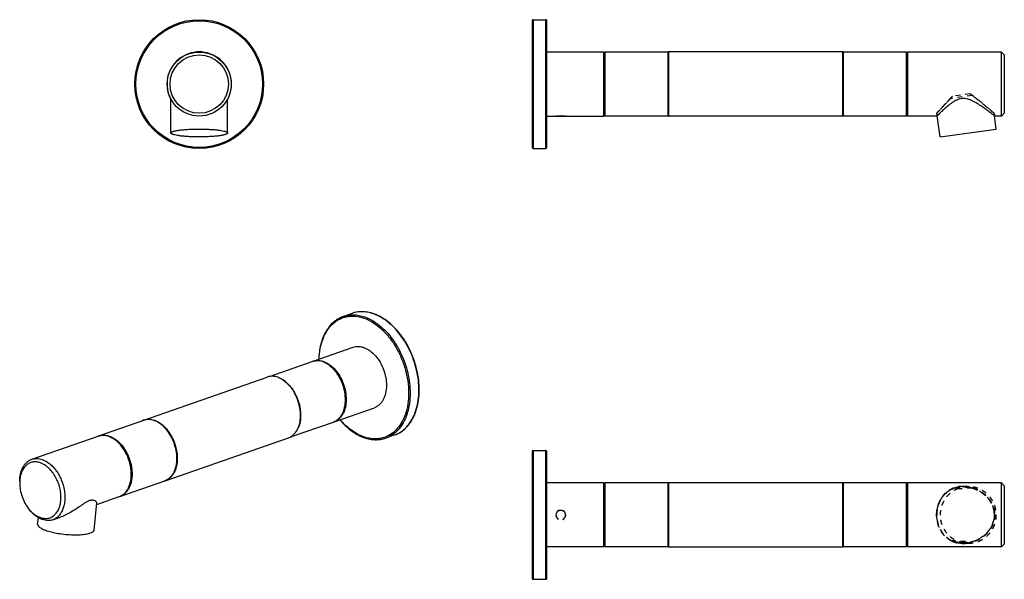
# Model space of a CAD drawing. Header units: millimetres. Extents: x -18 to 441, y -92 to 169.
import ezdxf

# ---------------------------------------------------------------- set-up
doc = ezdxf.new("R2010")
doc.units = ezdxf.units.MM
doc.header["$LTSCALE"] = 23.1
doc.linetypes.add('HIDDEN', pattern=[0.2, 0.1, -0.1])
doc.layers.get('0').update_dxf_attribs({"linetype": 'CONTINUOUS'})
doc.layers.add('DEFAULT_2', color=8, linetype='HIDDEN')

msp = doc.modelspace()

# ---------------------------------------------------------------- linework, layer by layer
at = {"color": 7, "linetype": 'CONTINUOUS'}
for p, q in [((220.87, 168.38), (220.87, 109.38)), ((221.37, 168.88), (221.37, 108.88)), ((221.37, 168.88), (227.17, 168.88)), ((227.17, 108.88), (227.17, 168.88)), ((227.67, 109.38), (227.67, 168.38)), ((254.17, 153.78), (227.67, 153.78)), ((254.17, 123.98), (254.17, 153.78)), ((254.67, 153.38), (254.17, 153.38)), ((254.67, 153.78), (254.67, 123.98)), ((284.17, 153.78), (254.67, 153.78)), ((284.17, 153.78), (284.35, 153.88)), ((284.17, 123.98), (284.17, 153.78)), ((284.35, 153.88), (284.35, 123.88)), ((365.5, 153.88), (284.35, 153.88)), ((365.67, 153.78), (365.5, 153.88)), ((365.5, 123.88), (365.5, 153.88)), ((395.17, 153.78), (365.67, 153.78)), ((365.67, 153.78), (365.67, 123.98)), ((395.17, 123.98), (395.17, 153.78)), ((395.67, 153.38), (395.17, 153.38)), ((439.37, 153.78), (395.67, 153.78)), ((395.67, 153.78), (395.67, 123.98)), ((440.67, 152.48), (439.37, 153.78)), ((439.37, 123.98), (439.37, 153.78)), ((440.67, 152.48), (440.67, 125.28)), ((52.6, 116.1), (52.6, 131.97)), ((79, 116.1), (79, 131.97)), ((227.67, 123.98), (254.17, 123.98)), ((254.67, 124.38), (254.17, 124.38)), ((284.17, 123.98), (254.67, 123.98)), ((284.17, 123.98), (284.35, 123.88)), ((365.5, 123.88), (284.35, 123.88)), ((365.67, 123.98), (365.5, 123.88)), ((395.17, 123.98), (365.67, 123.98)), ((395.67, 124.38), (395.17, 124.38)), ((409.34, 123.98), (395.67, 123.98)), ((410.8, 114.27), (409.43, 124.07)), ((436.95, 117.94), (436.08, 124.07)), ((439.37, 123.98), (436.2, 123.98)), ((440.67, 125.28), (439.37, 123.98)), ((410.8, 114.27), (436.95, 117.94)), ((221.37, 108.88), (227.17, 108.88)), ((137.02, 32.09), (132.92, 30.66)), ((118.79, 9.75), (137.53, 16.28)), ((98.52, 2.68), (118.44, 9.62)), ((40.04, -17.6), (97.43, 2.4)), ((102.92, 2.09), (102.36, 2.3)), ((128.6, -18.39), (147.34, -11.86)), ((19.09, -25.01), (39.95, -17.74)), ((108.33, -25.46), (128.25, -18.52)), ((-12.16, -35.9), (18.74, -25.13)), ((49.92, -45.93), (107.3, -25.92)), ((156.77, -24.57), (152.66, -26)), ((221.37, -31.8), (221.37, -91.8)), ((221.37, -31.8), (227.17, -31.8)), ((227.17, -91.8), (227.17, -31.8)), ((220.87, -32.3), (220.87, -91.3)), ((227.67, -91.3), (227.67, -32.3)), ((28.9, -53.15), (49.76, -45.88)), ((254.17, -46.9), (227.67, -46.9)), ((254.17, -76.7), (254.17, -46.9)), ((254.67, -47.3), (254.17, -47.3)), ((254.67, -46.9), (254.67, -76.7)), ((284.17, -46.9), (254.67, -46.9)), ((284.17, -46.9), (284.35, -46.8)), ((284.17, -76.7), (284.17, -46.9)), ((284.35, -46.8), (284.35, -76.8)), ((365.5, -46.8), (284.35, -46.8)), ((365.67, -46.9), (365.5, -46.8)), ((365.5, -76.8), (365.5, -46.8)), ((395.17, -46.9), (365.67, -46.9)), ((365.67, -46.9), (365.67, -76.7)), ((395.17, -76.7), (395.17, -46.9)), ((395.67, -47.3), (395.17, -47.3)), ((439.37, -46.9), (395.67, -46.9)), ((395.67, -46.9), (395.67, -76.7)), ((440.67, -48.2), (439.37, -46.9)), ((439.37, -76.7), (439.37, -46.9)), ((440.67, -48.2), (440.67, -75.4)), ((18.05, -56.93), (28.55, -53.27)), ((-13.24, -59.36), (-13.22, -59.39)), ((16.83, -68.84), (18.13, -56.11)), ((-9.43, -66.16), (-9.11, -63.07)), ((-2.35, -64.04), (1.46, -62.71)), ((254.17, -76.7), (227.67, -76.7)), ((254.67, -76.3), (254.17, -76.3)), ((284.17, -76.7), (254.67, -76.7)), ((284.17, -76.7), (284.35, -76.8)), ((365.5, -76.8), (284.35, -76.8)), ((365.67, -76.7), (365.5, -76.8)), ((395.17, -76.7), (365.67, -76.7)), ((395.67, -76.3), (395.17, -76.3)), ((439.37, -76.7), (395.67, -76.7)), ((440.67, -75.4), (439.37, -76.7)), ((221.37, -91.8), (227.17, -91.8))]:
    msp.add_line(p, q, dxfattribs=at)
for radius in [30, 29.5, 14.9, 13.6]:
    msp.add_circle((65.8, 138.88), radius, dxfattribs=at)
for centre, radius, start, end in [((221.37, 168.38), 0.5, 90, 180), ((227.17, 168.38), 0.5, 0, 90), ((65.8, 138.88), 15, 331.6706, 208.3294), ((221.37, 109.38), 0.5, 180, 270), ((227.17, 109.38), 0.5, 270, 360), ((140.61, 13.86), 19.08, 70.3264, 70.7825), ((140.78, 13.87), 19.07, 70.7826, 71.2671), ((120.6, 3.44), 6.55, 107.0541, 109.2166), ((120.6, 3.43), 6.56, 105.9485, 107.054), ((120.95, 3.57), 6.54, 109.217, 110.2463), ((120.11, 0.26), 9.81, 68.2796, 69.1604), ((99.59, -3.82), 6.59, 108.0484, 109.2174), ((116.23, -7.9), 17.72, 358.9488, 359.2881), ((42.24, -23.9), 6.67, 112.6359, 118.9498), ((42.21, -23.83), 6.6, 110.3703, 112.6226), ((42.21, -23.82), 6.59, 109.2175, 110.3698), ((42.11, -23.92), 6.55, 107.0542, 109.2166), ((126.09, -12.33), 6.55, 289.2171, 291.2291), ((126.09, -12.32), 6.56, 291.2293, 292.4855), ((126.45, -12.21), 6.54, 288.1882, 289.2169), ((20.89, -31.31), 6.55, 106.7207, 109.2165), ((21.25, -31.19), 6.55, 109.217, 111.0321), ((20.9, -31.32), 6.56, 105.9486, 106.7207), ((20.46, -34.36), 9.66, 68.2879, 70.773), ((20.98, -33.74), 9.14, 72.4366, 72.6778), ((20.36, -34.62), 9.94, 67.7575, 68.297), ((105.13, -19.7), 6.6, 289.2186, 292.6227), ((148.98, -7.56), 19.3, 249.8745, 250.7815), ((148.54, -7.94), 18.54, 250.7817, 251.6739), ((221.37, -32.3), 0.5, 90, 180), ((227.17, -32.3), 0.5, 0, 90), ((47.6, -39.69), 6.55, 289.2171, 291.2292), ((-1.26, -46.94), 16.53, 177.9811, 180.0095), ((-1.56, -46.93), 16.23, 177.7823, 177.9779), ((47.73, -39.64), 6.66, 279.4171, 288.0249), ((47.75, -39.71), 6.59, 288.0484, 289.2174), ((26.39, -47.07), 6.56, 289.2218, 294.5864), ((26.75, -46.96), 6.55, 287.5905, 289.2168), ((-0.6, -48.56), 16.63, 218.4309, 220.527), ((221.37, -91.3), 0.5, 180, 270), ((227.17, -91.3), 0.5, 270, 360)]:
    msp.add_arc(centre, radius, start, end, dxfattribs=at)
for points, knots in [([(436.2, 123.98), (435.77, 124.32), (434.87, 125.02), (433.38, 126.15), (431.67, 127.43), (429.69, 128.81), (427.89, 129.96), (426.32, 130.83), (425.07, 131.41), (423.75, 131.89), (422.35, 132.17), (420.92, 132.18), (419.53, 131.88), (418.23, 131.35), (417.04, 130.68), (415.95, 129.93), (414.62, 128.92), (413.16, 127.67), (411.66, 126.27), (410.51, 125.15), (409.77, 124.41), (409.43, 124.07), (409.34, 123.98)], [0, 0, 0, 0, 0.051257, 0.106963, 0.174921, 0.251057, 0.332714, 0.375063, 0.418208, 0.462011, 0.506297, 0.550769, 0.595003, 0.638582, 0.681207, 0.722652, 0.762683, 0.837376, 0.902496, 0.954256, 0.988129, 1, 1, 1, 1]), ([(231.97, 123.98), (232.18, 124.01), (232.91, 124.12), (234.17, 124.21), (235.44, 124.12), (236.17, 124.01), (236.37, 123.98)], [0, 0, 0, 0, 0.140417, 0.499993, 0.859583, 1, 1, 1, 1]), ([(52.6, 116.1), (52.6, 116.14), (52.62, 116.21), (52.68, 116.31), (52.78, 116.41), (52.99, 116.55), (53.34, 116.72), (53.88, 116.9), (54.55, 117.07), (55.36, 117.23), (56.29, 117.38), (57.33, 117.52), (58.48, 117.63), (60.16, 117.77), (63.36, 117.94), (66.15, 117.96), (68.05, 117.91)], [0, 0, 0, 0, 0.006441, 0.013753, 0.022542, 0.033153, 0.06044, 0.096202, 0.140377, 0.192631, 0.252457, 0.319221, 0.392185, 0.470527, 0.6397, 1, 1, 1, 1]), ([(63.56, 114.29), (62.81, 114.31), (61.37, 114.36), (59.3, 114.49), (57.42, 114.67), (55.8, 114.89), (54.64, 115.11), (53.87, 115.31), (53.43, 115.46), (53.08, 115.61), (52.85, 115.74), (52.72, 115.86), (52.64, 115.96), (52.6, 116.05), (52.6, 116.1)], [0, 0, 0, 0, 0.197188, 0.382548, 0.55058, 0.696375, 0.81582, 0.864682, 0.905951, 0.939549, 0.965664, 0.976142, 0.985131, 1, 1, 1, 1]), ([(79, 116.1), (79, 116.07), (78.99, 116), (78.93, 115.89), (78.82, 115.79), (78.62, 115.65), (78.27, 115.49), (77.73, 115.31), (77.06, 115.14), (76.25, 114.97), (75.32, 114.82), (74.28, 114.69), (73.13, 114.57), (71.45, 114.43), (68.25, 114.26), (65.46, 114.25), (63.56, 114.29)], [0, 0, 0, 0, 0.006441, 0.013753, 0.022542, 0.033153, 0.06044, 0.096202, 0.140377, 0.192631, 0.252457, 0.319221, 0.392185, 0.470527, 0.6397, 1, 1, 1, 1]), ([(68.05, 117.91), (68.79, 117.89), (70.24, 117.84), (72.31, 117.71), (74.18, 117.53), (75.8, 117.31), (76.97, 117.09), (77.74, 116.89), (78.18, 116.75), (78.53, 116.6), (78.76, 116.46), (78.89, 116.35), (78.97, 116.25), (79, 116.16), (79, 116.1)], [0, 0, 0, 0, 0.197188, 0.382548, 0.55058, 0.696375, 0.81582, 0.864682, 0.905951, 0.939549, 0.965664, 0.976142, 0.985131, 1, 1, 1, 1]), ([(146.9, 31.94), (146.07, 32.22), (144.39, 32.66), (141.85, 32.92), (139.37, 32.75), (137.78, 32.36), (137.02, 32.09)], [0, 0, 0, 0, 0.262354, 0.51445, 0.759163, 1, 1, 1, 1]), ([(146.89, 31.88), (146.06, 32.17), (144.38, 32.63), (141.84, 32.9), (139.36, 32.75), (137.78, 32.35), (137.02, 32.09)], [0, 0, 0, 0, 0.263738, 0.516127, 0.760249, 1, 1, 1, 1]), ([(132.92, 30.66), (132.08, 30.37), (130.45, 29.61), (128.23, 28), (126.29, 25.95), (124.63, 23.5), (123.3, 20.69), (121.95, 16.45), (121.52, 13.03), (121.45, 10.71)], [0, 0, 0, 0, 0.108749, 0.21959, 0.334379, 0.454564, 0.581082, 0.714351, 1, 1, 1, 1]), ([(121.6, 10.73), (121.66, 12.41), (122, 15.66), (123.27, 20.21), (125.23, 24.14), (127.45, 26.81), (129.49, 28.45), (131.12, 29.43), (132.85, 30.16), (134.67, 30.62), (136.56, 30.83), (139.19, 30.76), (141.16, 30.3), (142.44, 29.86)], [0, 0, 0, 0, 0.150501, 0.290847, 0.420506, 0.540542, 0.597911, 0.654098, 0.709698, 0.765349, 0.821683, 0.879288, 1, 1, 1, 1]), ([(132.92, 30.66), (133.67, 30.92), (135.26, 31.32), (137.73, 31.47), (140.28, 31.2), (141.96, 30.74), (142.79, 30.45)], [0, 0, 0, 0, 0.239751, 0.483873, 0.736262, 1, 1, 1, 1]), ([(142.44, 29.86), (143.85, 29.37), (146.68, 27.98), (150.57, 25.02), (154.15, 21.22), (157.28, 16.71), (159.86, 11.66), (161.78, 6.26), (162.99, 0.71), (163.43, -4.79), (163.08, -10.03), (161.96, -14.83), (160.09, -19.01), (157.91, -21.89), (155.87, -23.68), (154.24, -24.76), (152.49, -25.57), (150.64, -26.12), (148.72, -26.39), (146.03, -26.39), (144.02, -25.97), (142.71, -25.53)], [0, 0, 0, 0, 0.058002, 0.120875, 0.188296, 0.259375, 0.332838, 0.407181, 0.480823, 0.552245, 0.620138, 0.683561, 0.742115, 0.79613, 0.821832, 0.846916, 0.871652, 0.896333, 0.921258, 0.946707, 1, 1, 1, 1]), ([(142.79, 30.45), (145.3, 29.58), (148.92, 27.4), (153.05, 23.51), (155.98, 19.92), (158.55, 15.85), (160.69, 11.42), (162.34, 6.74), (163.47, 1.95), (164.03, -2.84), (164.02, -7.49), (163.43, -11.88), (162.28, -15.89), (160.59, -19.41), (158.39, -22.35), (155.74, -24.62), (153.71, -25.63), (152.66, -26)], [0, 0, 0, 0, 0.11544, 0.179267, 0.246492, 0.316348, 0.387877, 0.460007, 0.531629, 0.601666, 0.669147, 0.733286, 0.793563, 0.849822, 0.902359, 0.951985, 1, 1, 1, 1]), ([(156.77, -24.57), (157.81, -24.2), (159.84, -23.19), (162.48, -20.94), (164.67, -18.01), (166.36, -14.5), (167.52, -10.5), (168.12, -6.13), (168.14, -1.5), (167.59, 3.28), (166.48, 8.06), (164.84, 12.73), (162.72, 17.16), (160.17, 21.23), (157.25, 24.83), (153.14, 28.74), (149.53, 30.94), (147.03, 31.83)], [0, 0, 0, 0, 0.047997, 0.097597, 0.150094, 0.206298, 0.266509, 0.330574, 0.397982, 0.467954, 0.539528, 0.611634, 0.683168, 0.753062, 0.820361, 0.884292, 1, 1, 1, 1]), ([(156.77, -24.57), (157.83, -24.2), (159.89, -23.17), (162.58, -20.88), (164.8, -17.92), (166.51, -14.38), (167.67, -10.36), (168.27, -5.98), (168.28, -1.34), (167.73, 3.43), (166.61, 8.21), (164.96, 12.88), (162.83, 17.29), (160.27, 21.35), (157.35, 24.93), (154.14, 27.95), (150.72, 30.32), (148.28, 31.46), (147.06, 31.88)], [0, 0, 0, 0, 0.048743, 0.098966, 0.151897, 0.20833, 0.268592, 0.332565, 0.399777, 0.469476, 0.540725, 0.612475, 0.683643, 0.753185, 0.820174, 0.883879, 0.943847, 1, 1, 1, 1]), ([(137.53, 16.28), (137.93, 16.42), (138.77, 16.62), (140.08, 16.68), (141.43, 16.5), (142.78, 16.08), (144.13, 15.44), (145.94, 14.26), (148.03, 12.27), (150.12, 9.31), (151.71, 5.91), (152.73, 2.27), (152.97, -0.24), (152.97, -1.46)], [0, 0, 0, 0, 0.047623, 0.096221, 0.146649, 0.199564, 0.255383, 0.314287, 0.440845, 0.577215, 0.71926, 0.86191, 1, 1, 1, 1]), ([(118.79, 9.75), (119.19, 9.89), (120.03, 10.09), (121.34, 10.15), (122.69, 9.97), (124.05, 9.55), (125.4, 8.91), (127.2, 7.73), (129.29, 5.74), (131.38, 2.78), (132.98, -0.63), (133.99, -4.27), (134.23, -6.77), (134.23, -8)], [0, 0, 0, 0, 0.047623, 0.096221, 0.146649, 0.199564, 0.255383, 0.314287, 0.440845, 0.577215, 0.71926, 0.86191, 1, 1, 1, 1]), ([(123.6, 9.43), (122.81, 9.73), (121.58, 10.02), (119.95, 9.99), (119.17, 9.84), (118.8, 9.74)], [0, 0, 0, 0, 0.516537, 0.760946, 1, 1, 1, 1]), ([(133.88, -8.12), (133.88, -7.21), (133.74, -5.35), (133.17, -2.6), (132.24, 0.08), (131, 2.6), (129.48, 4.87), (127.24, 7.36), (125.19, 8.79), (123.74, 9.37)], [0, 0, 0, 0, 0.12863, 0.261322, 0.395457, 0.528292, 0.657196, 0.779894, 1, 1, 1, 1]), ([(126.62, 7.69), (127.74, 6.85), (129.27, 5.3), (130.92, 2.88), (132.37, 0.15), (133.62, -3.52), (133.97, -6.61), (133.95, -8.12)], [0, 0, 0, 0, 0.233308, 0.358505, 0.487252, 0.747704, 1, 1, 1, 1]), ([(102.36, 2.3), (101.57, 2.58), (100.33, 2.83), (98.7, 2.75), (97.92, 2.57), (97.55, 2.45)], [0, 0, 0, 0, 0.51533, 0.75996, 1, 1, 1, 1]), ([(112.97, -15.46), (112.97, -13.62), (112.56, -10.81), (111.35, -7.28), (110.12, -4.76), (108.61, -2.48), (106.4, 0.03), (104.36, 1.48), (102.92, 2.09)], [0, 0, 0, 0, 0.260371, 0.394341, 0.527103, 0.65607, 0.778993, 1, 1, 1, 1]), ([(103.03, 2.04), (104.47, 1.44), (106.49, -0.01), (108.69, -2.5), (110.19, -4.76), (111.42, -7.27), (112.61, -10.78), (113.02, -13.56), (113.02, -15.39)], [0, 0, 0, 0, 0.221008, 0.343931, 0.472898, 0.605659, 0.73963, 1, 1, 1, 1]), ([(152.97, -1.46), (152.97, -2.67), (152.8, -4.46), (152.16, -6.68), (151.5, -8.15), (150.68, -9.43), (149.71, -10.49), (148.59, -11.33), (147.76, -11.71), (147.34, -11.86)], [0, 0, 0, 0, 0.288803, 0.423117, 0.55009, 0.67003, 0.783863, 0.893149, 1, 1, 1, 1]), ([(134.23, -8), (134.23, -9.21), (134.06, -10.99), (133.42, -13.21), (132.77, -14.68), (131.95, -15.96), (130.97, -17.02), (129.85, -17.86), (129.03, -18.25), (128.6, -18.39)], [0, 0, 0, 0, 0.288803, 0.423117, 0.55009, 0.67003, 0.783863, 0.893149, 1, 1, 1, 1]), ([(128.6, -18.38), (129, -18.22), (129.78, -17.8), (130.83, -16.94), (131.74, -15.87), (132.51, -14.61), (133.12, -13.17), (133.72, -11.02), (133.88, -9.29), (133.88, -8.12)], [0, 0, 0, 0, 0.106682, 0.216237, 0.330519, 0.450865, 0.57804, 0.712262, 1, 1, 1, 1]), ([(133.95, -8.22), (133.94, -8.55), (133.88, -9.79), (133.69, -11.04), (133.45, -11.93)], [0, 0, 0, 0, 0.259313, 1, 1, 1, 1]), ([(40.04, -17.6), (40.42, -17.47), (41.21, -17.27), (42.45, -17.19), (43.72, -17.33), (44.56, -17.56), (44.98, -17.7)], [0, 0, 0, 0, 0.239752, 0.483873, 0.736262, 1, 1, 1, 1]), ([(55.39, -35.48), (55.39, -34.26), (55.15, -31.79), (54.16, -28.2), (52.6, -24.82), (50.56, -21.87), (48.5, -19.88), (46.73, -18.68), (45.4, -18.01), (44.06, -17.56), (42.73, -17.35), (41.42, -17.36), (40.59, -17.54), (40.19, -17.66)], [0, 0, 0, 0, 0.137643, 0.279836, 0.421559, 0.557864, 0.684666, 0.743789, 0.799867, 0.853044, 0.90369, 0.952408, 1, 1, 1, 1]), ([(44.98, -17.7), (46.48, -18.23), (48.62, -19.63), (50.95, -22.12), (52.55, -24.43), (53.86, -27.01), (54.84, -29.77), (55.44, -32.61), (55.58, -34.52), (55.58, -35.46)], [0, 0, 0, 0, 0.218112, 0.340399, 0.46932, 0.602536, 0.737295, 0.870706, 1, 1, 1, 1]), ([(111.4, -22.26), (111.66, -21.79), (112.25, -20.5), (112.83, -18.21), (112.97, -16.39), (112.97, -15.46)], [0, 0, 0, 0, 0.230478, 0.60115, 1, 1, 1, 1]), ([(113.02, -15.39), (113.02, -16.02), (112.9, -18.34), (112.29, -20.66), (111.47, -22.15)], [0, 0, 0, 0, 0.269945, 1, 1, 1, 1]), ([(131.26, -17.47), (132.06, -18.43), (133.73, -20.21), (137.27, -23.22), (140.27, -24.93), (142.34, -25.69)], [0, 0, 0, 0, 0.269048, 0.526079, 1, 1, 1, 1]), ([(142.44, -25.44), (140.39, -24.73), (137.41, -23.07), (133.88, -20.13), (132.21, -18.36), (131.41, -17.42)], [0, 0, 0, 0, 0.472272, 0.729758, 1, 1, 1, 1]), ([(107.67, -25.78), (108.05, -25.63), (108.79, -25.23), (110.16, -24.14), (110.97, -23.05), (111.4, -22.26)], [0, 0, 0, 0, 0.238004, 0.481909, 1, 1, 1, 1]), ([(19.09, -25.01), (19.45, -24.88), (20.19, -24.7), (21.75, -24.57), (22.94, -24.78), (23.7, -25.01)], [0, 0, 0, 0, 0.241114, 0.486146, 1, 1, 1, 1]), ([(23.64, -25.23), (22.89, -24.97), (21.73, -24.73), (20.19, -24.77), (19.45, -24.92), (19.09, -25.02)], [0, 0, 0, 0, 0.515209, 0.760062, 1, 1, 1, 1]), ([(23.74, -25.03), (25.25, -25.5), (27.43, -26.87), (29.8, -29.34), (31.43, -31.64), (32.77, -34.23), (33.76, -37.01), (34.38, -39.87), (34.53, -41.8), (34.53, -42.75)], [0, 0, 0, 0, 0.216828, 0.338839, 0.467762, 0.601221, 0.736386, 0.870269, 1, 1, 1, 1]), ([(29.12, -53.04), (29.6, -52.82), (30.53, -52.25), (31.73, -51.06), (32.71, -49.58), (33.74, -47.2), (34.21, -44.45), (34.18, -41.56), (33.79, -38.49), (32.68, -34.73), (30.83, -31.3), (28.97, -28.94), (27.02, -27.01), (25.31, -25.9), (24.12, -25.42)], [0, 0, 0, 0, 0.048058, 0.098109, 0.151213, 0.20798, 0.332489, 0.399801, 0.46947, 0.612001, 0.752393, 0.81952, 0.883507, 1, 1, 1, 1]), ([(33.74, -46.7), (33.96, -45.89), (34.25, -44.16), (34.28, -41.46), (33.9, -38.67), (33.13, -35.91), (32.01, -33.26), (30.58, -30.84), (28.89, -28.74), (27.59, -27.56), (26.91, -27.06)], [0, 0, 0, 0, 0.115781, 0.239153, 0.368069, 0.499904, 0.631752, 0.760708, 0.884142, 1, 1, 1, 1]), ([(142.63, -25.79), (143.47, -26.08), (145.17, -26.55), (147.75, -26.83), (150.28, -26.67), (151.89, -26.27), (152.66, -26)], [0, 0, 0, 0, 0.262662, 0.514826, 0.759405, 1, 1, 1, 1]), ([(-17.79, -46.3), (-17.79, -45.09), (-17.62, -43.3), (-16.98, -41.08), (-16.33, -39.61), (-15.51, -38.34), (-14.53, -37.27), (-13.41, -36.44), (-12.59, -36.05), (-12.16, -35.9)], [0, 0, 0, 0, 0.288803, 0.423117, 0.55009, 0.67003, 0.783863, 0.893149, 1, 1, 1, 1]), ([(-12.16, -35.9), (-11.79, -35.77), (-11, -35.57), (-9.77, -35.5), (-8.51, -35.63), (-7.67, -35.86), (-7.26, -36.01)], [0, 0, 0, 0, 0.239751, 0.483873, 0.736262, 1, 1, 1, 1]), ([(-7.26, -36.01), (-6.01, -36.44), (-4.21, -37.52), (-2.16, -39.45), (-0.71, -41.24), (0.57, -43.26), (1.99, -46.19), (2.92, -49.35), (3.29, -52.54), (3.29, -54.85), (2.99, -57.03), (2.42, -59.02), (1.58, -60.77), (0.49, -62.23), (-0.83, -63.36), (-1.84, -63.86), (-2.35, -64.04)], [0, 0, 0, 0, 0.115465, 0.179306, 0.246546, 0.316418, 0.387962, 0.531526, 0.601578, 0.669074, 0.733227, 0.793518, 0.849789, 0.902338, 0.951974, 1, 1, 1, 1]), ([(55.58, -35.46), (55.58, -36.68), (55.41, -38.48), (54.76, -40.71), (54.11, -42.19), (53.28, -43.48), (52.3, -44.55), (51.17, -45.39), (50.34, -45.78), (49.92, -45.93)], [0, 0, 0, 0, 0.288803, 0.423117, 0.55009, 0.67003, 0.783863, 0.893149, 1, 1, 1, 1]), ([(49.98, -45.8), (50.39, -45.64), (51.18, -45.23), (52.26, -44.38), (53.2, -43.31), (53.98, -42.04), (54.61, -40.6), (55.23, -38.41), (55.39, -36.66), (55.39, -35.48)], [0, 0, 0, 0, 0.106732, 0.216176, 0.330283, 0.450476, 0.577579, 0.711841, 1, 1, 1, 1]), ([(-8.18, -37.54), (-8.76, -37.34), (-9.95, -37.06), (-11.75, -37.12), (-13.42, -37.68), (-14.88, -38.71), (-16.09, -40.15), (-17, -41.95), (-17.59, -44.04), (-17.75, -45.53), (-17.78, -46.3)], [0, 0, 0, 0, 0.120926, 0.234811, 0.34596, 0.459376, 0.579479, 0.709155, 0.849494, 1, 1, 1, 1]), ([(-8.18, -63.04), (-7.57, -63.25), (-6.35, -63.53), (-4.49, -63.44), (-2.78, -62.82), (-1.29, -61.71), (-0.09, -60.15), (0.79, -58.23), (1.33, -56.02), (1.5, -53.6), (1.31, -51.06), (0.76, -48.49), (-0.12, -45.98), (-1.31, -43.64), (-2.76, -41.55), (-4.88, -39.29), (-6.82, -38.02), (-8.18, -37.54)], [0, 0, 0, 0, 0.053623, 0.104074, 0.15342, 0.204029, 0.257925, 0.316351, 0.379674, 0.447519, 0.518951, 0.592659, 0.66711, 0.740709, 0.811936, 0.879497, 1, 1, 1, 1]), ([(34.53, -42.75), (34.53, -43.96), (34.36, -45.75), (33.71, -47.97), (33.06, -49.43), (32.24, -50.71), (31.27, -51.78), (30.15, -52.61), (29.32, -53), (28.9, -53.15)], [0, 0, 0, 0, 0.288803, 0.423117, 0.55009, 0.67003, 0.783863, 0.893149, 1, 1, 1, 1]), ([(-17.79, -46.94), (-17.79, -47.99), (-17.59, -50.14), (-16.77, -53.29), (-15.46, -56.26), (-14.28, -58.07), (-13.63, -58.89)], [0, 0, 0, 0, 0.245927, 0.5, 0.754073, 1, 1, 1, 1]), ([(17.73, -55.53), (17.47, -55.29), (16.92, -55), (16.05, -54.88), (15.19, -54.99), (14.23, -55.33), (13.19, -55.86), (12.12, -56.53), (10.63, -57.53), (8.75, -58.84), (6.42, -60.35), (4, -61.69), (2.31, -62.41), (1.45, -62.71)], [0, 0, 0, 0, 0.057627, 0.095225, 0.141226, 0.196907, 0.260813, 0.33006, 0.402369, 0.551379, 0.702436, 0.852841, 1, 1, 1, 1]), ([(-7.26, -63.94), (-7.8, -63.75), (-9.19, -63.12), (-11.26, -61.63), (-12.6, -60.19), (-13.23, -59.4)], [0, 0, 0, 0, 0.228372, 0.598412, 1, 1, 1, 1]), ([(-13.22, -59.39), (-12.85, -59.82), (-11.41, -61.33), (-9.61, -62.54), (-8.18, -63.04)], [0, 0, 0, 0, 0.271009, 1, 1, 1, 1]), ([(17.88, -55.69), (17.87, -55.67), (17.82, -55.62), (17.77, -55.57), (17.73, -55.53)], [0, 0, 0, 0, 0.242319, 1, 1, 1, 1]), ([(18.2, -56.48), (18.2, -56.42), (18.19, -56.13), (18.03, -55.86), (17.88, -55.69)], [0, 0, 0, 0, 0.214176, 1, 1, 1, 1]), ([(18.07, -56.8), (18.1, -56.75), (18.16, -56.65), (18.19, -56.54), (18.2, -56.48)], [0, 0, 0, 0, 0.501445, 1, 1, 1, 1]), ([(-2.35, -64.04), (-2.73, -64.17), (-3.52, -64.37), (-4.75, -64.44), (-6.01, -64.31), (-6.84, -64.08), (-7.26, -63.94)], [0, 0, 0, 0, 0.239751, 0.483873, 0.736262, 1, 1, 1, 1]), ([(-9.43, -66.16), (-9.44, -66.22), (-9.43, -66.37), (-9.38, -66.58), (-9.27, -66.8), (-9.05, -67.11), (-8.64, -67.49), (-7.99, -67.93), (-7.17, -68.36), (-6.18, -68.77), (-5.05, -69.17), (-4.24, -69.41), (-3.82, -69.53)], [0, 0, 0, 0, 0.030209, 0.06203, 0.096828, 0.135617, 0.227528, 0.340739, 0.475725, 0.631718, 0.807174, 1, 1, 1, 1]), ([(-3.82, -69.53), (-2.78, -69.81), (-0.6, -70.3), (2.78, -70.8), (6.22, -71.07), (9.02, -71.1), (11.1, -70.99), (12.48, -70.85), (13.7, -70.64), (14.75, -70.39), (15.6, -70.08), (16.16, -69.77), (16.5, -69.49), (16.67, -69.29), (16.79, -69.07), (16.83, -68.92), (16.83, -68.84)], [0, 0, 0, 0, 0.149828, 0.312432, 0.476903, 0.632169, 0.703104, 0.768018, 0.825938, 0.876099, 0.918035, 0.951754, 0.96579, 0.978224, 0.989444, 1, 1, 1, 1])]:
    msp.add_open_spline(points, degree=3, knots=knots, dxfattribs=at)
at = {"layer": 'DEFAULT_2', "color": 8, "linetype": 'HIDDEN'}
for p, q in [((425.7, 133.53), (415.65, 132.11)), ((424.79, 134.41), (416.56, 133.25)), ((409.27, 125.28), (409.15, 125.28)), ((409.15, 125.28), (409.34, 123.98)), ((409.43, 124.07), (409.25, 125.3)), ((409.42, 125.46), (409.26, 125.28)), ((409.34, 123.98), (409.42, 124.07)), ((409.42, 124.07), (409.67, 124.32)), ((435.69, 125.46), (435.91, 125.28)), ((435.91, 125.28), (435.76, 125.41)), ((435.79, 124.3), (436.09, 124.07)), ((436.02, 125.28), (435.9, 125.28)), ((436.08, 124.07), (435.91, 125.3)), ((436.02, 125.28), (436.2, 123.98)), ((436.09, 124.07), (436.2, 123.98)), ((421.37, -48.5), (421.62, -48.5)), ((423.87, -48.6), (421.51, -48.6)), ((421.37, -75.1), (421.62, -75.1)), ((423.87, -75), (421.51, -75))]:
    msp.add_line(p, q, dxfattribs=at)
msp.add_circle((234.17, -61.8), 2.2, dxfattribs=at)
for centre, radius, start, end in [((421.51, -61.56), 12.97, 90.0105, 116.8891), ((421.33, -59.81), 11.29, 114.5389, 120.0995), ((421.37, -61.55), 13.06, 90.0055, 111.6205), ((421.62, -61.88), 13.38, 90.1711, 91.6577), ((421.37, -61.55), 13.05, 74.8141, 89.9967), ((421.51, -61.55), 12.96, 71.1156, 89.9964), ((421.62, -62.03), 13.54, 90.0006, 90.1737), ((421.51, -62.03), 12.97, 243.1109, 269.9897), ((421.33, -63.8), 11.27, 239.8963, 245.4664), ((421.37, -62.04), 13.06, 248.3795, 269.9945), ((421.62, -61.74), 13.36, 268.3408, 269.5326), ((421.37, -62.05), 13.05, 270.0008, 285.1885), ((421.51, -62.04), 12.96, 270.0038, 288.8844), ((421.62, -61.59), 13.51, 269.5311, 269.9996)]:
    msp.add_arc(centre, radius, start, end, dxfattribs=at)
for centre, start_param, end_param in [((463.78, -61.8), 1.975268, 2.091442), ((456.6, -61.8), 1.905743, 1.997366), ((463.78, -61.8), -2.091442, -1.975268), ((456.6, -61.8), -1.997366, -1.905743)]:
    msp.add_ellipse(centre, major_axis=(96.77, 0), ratio=0.140541, start_param=start_param, end_param=end_param, dxfattribs=at)
for points, knots in [([(416.56, 133.25), (416.07, 132.77), (415.13, 131.82), (413.42, 130), (411.64, 128.05), (410.11, 126.35), (409.36, 125.51), (409.15, 125.28)], [0, 0, 0, 0, 0.189393, 0.369606, 0.687807, 0.915003, 1, 1, 1, 1]), ([(424.79, 134.41), (425.14, 134.17), (425.82, 133.67), (427.14, 132.66), (428.72, 131.4), (430.52, 129.92), (432.58, 128.2), (434.39, 126.66), (435.65, 125.59), (436.02, 125.28)], [0, 0, 0, 0, 0.088005, 0.174971, 0.344759, 0.506832, 0.657538, 0.900521, 1, 1, 1, 1]), ([(435.76, 125.41), (435.29, 125.81), (434.03, 126.87), (431.78, 128.75), (429.47, 130.65), (427.39, 132.29), (426.28, 133.12), (425.7, 133.53)], [0, 0, 0, 0, 0.142348, 0.384158, 0.678461, 0.83685, 1, 1, 1, 1]), ([(409.26, 125.28), (409.08, 125.09), (409.99, 126.09), (410.37, 126.51), (411.25, 127.48), (412.15, 128.46), (413.23, 129.62), (414.39, 130.85), (415.22, 131.69), (415.65, 132.11)], [0, 0, 0, 0, 0.082016, 0.178672, 0.304967, 0.454994, 0.623557, 0.806382, 1, 1, 1, 1]), ([(415.65, 132.11), (414.92, 131.4), (413.6, 130.02), (411.53, 127.8), (410.18, 126.3), (409.42, 125.46)], [0, 0, 0, 0, 0.334857, 0.629375, 1, 1, 1, 1]), ([(409.15, -61.8), (409.15, -60.36), (409.55, -57.57), (410.96, -54.45), (412.47, -52.42), (413.72, -51.18), (415.08, -50.16), (416.06, -49.64), (416.56, -49.42)], [0, 0, 0, 0, 0.284061, 0.545813, 0.666629, 0.781466, 0.89183, 1, 1, 1, 1]), ([(409.42, -64.04), (409.2, -62.55), (409.2, -59.56), (410.27, -56.05), (411.64, -53.67), (412.83, -52.19), (414.16, -50.95), (415.14, -50.28), (415.65, -50)], [0, 0, 0, 0, 0.278234, 0.543161, 0.665971, 0.782136, 0.892836, 1, 1, 1, 1]), ([(409.34, -61.8), (409.34, -60.53), (409.65, -58.06), (410.98, -54.71), (413, -51.95), (414.75, -50.58), (415.67, -50.04)], [0, 0, 0, 0, 0.271831, 0.529499, 0.769593, 1, 1, 1, 1]), ([(423.87, -48.6), (422.93, -48.6), (421.03, -48.81), (418.31, -49.73), (415.87, -51.23), (413.79, -53.23), (412.2, -55.63), (411.16, -58.32), (410.71, -61.17), (410.83, -63.1), (410.99, -64.04)], [0, 0, 0, 0, 0.124344, 0.248799, 0.373457, 0.49837, 0.623543, 0.748932, 0.874454, 1, 1, 1, 1]), ([(416.64, -49.54), (417.33, -49.23), (418.83, -48.72), (420.41, -48.53), (421.23, -48.5)], [0, 0, 0, 0, 0.478362, 1, 1, 1, 1]), ([(421.62, -48.5), (422.58, -48.5), (424.44, -48.69), (427.06, -49.45), (429.42, -50.59), (431.55, -52.08), (433.42, -53.96), (434.93, -56.24), (435.96, -58.89), (436.2, -60.82), (436.2, -61.8)], [0, 0, 0, 0, 0.132087, 0.25537, 0.373721, 0.491422, 0.611437, 0.735919, 0.865892, 1, 1, 1, 1]), ([(436.76, -59.55), (436.63, -58.79), (436.23, -57.3), (435.27, -55.19), (433.96, -53.29), (432.34, -51.65), (430.46, -50.32), (428.38, -49.33), (426.16, -48.73), (424.64, -48.6), (423.87, -48.6)], [0, 0, 0, 0, 0.125605, 0.251074, 0.37636, 0.501437, 0.626304, 0.750985, 0.875529, 1, 1, 1, 1]), ([(424.79, -48.95), (426.16, -49.28), (428.18, -50.04), (430.61, -51.57), (432.3, -53.01), (433.79, -54.76), (435.01, -56.85), (435.82, -59.23), (436.02, -60.93), (436.02, -61.8)], [0, 0, 0, 0, 0.230585, 0.347214, 0.467101, 0.591711, 0.722251, 0.858982, 1, 1, 1, 1]), ([(425.7, -49.29), (426.82, -49.63), (429.03, -50.56), (431.47, -52.33), (433.16, -54.13), (434.28, -55.73), (435.17, -57.55), (435.56, -58.87), (435.69, -59.55)], [0, 0, 0, 0, 0.23429, 0.473044, 0.597503, 0.726551, 0.860798, 1, 1, 1, 1]), ([(236.37, -61.8), (236.37, -61.5), (236.27, -60.89), (235.88, -60.23), (235.44, -59.82), (235.05, -59.59), (234.62, -59.44), (234.17, -59.39), (233.72, -59.44), (233.29, -59.59), (232.91, -59.82), (232.47, -60.23), (232.08, -60.89), (231.97, -61.5), (231.97, -61.8)], [0, 0, 0, 0, 0.124943, 0.249545, 0.312066, 0.374643, 0.437299, 0.500004, 0.562707, 0.62536, 0.687935, 0.750455, 0.875056, 1, 1, 1, 1]), ([(423.87, -75), (424.82, -75), (426.72, -74.79), (429.43, -73.86), (431.88, -72.36), (433.95, -70.36), (435.55, -67.96), (436.59, -65.27), (437.04, -62.42), (436.92, -60.49), (436.76, -59.55)], [0, 0, 0, 0, 0.124344, 0.248799, 0.373457, 0.49837, 0.623543, 0.748932, 0.874454, 1, 1, 1, 1]), ([(435.69, -59.55), (435.87, -60.43), (436.01, -62.25), (435.59, -64.9), (434.63, -67.31), (433.26, -69.38), (431.62, -71.1), (429.19, -72.93), (427.12, -73.87), (425.7, -74.3)], [0, 0, 0, 0, 0.138502, 0.276157, 0.408789, 0.535062, 0.655714, 0.772236, 1, 1, 1, 1]), ([(231.97, -61.8), (231.97, -62.1), (232.08, -62.7), (232.47, -63.36), (232.91, -63.77), (233.29, -64.01), (233.72, -64.16), (234.17, -64.21), (234.62, -64.16), (235.05, -64.01), (235.44, -63.77), (235.88, -63.36), (236.27, -62.7), (236.37, -62.1), (236.37, -61.8)], [0, 0, 0, 0, 0.124943, 0.249544, 0.312064, 0.374639, 0.437293, 0.499996, 0.562701, 0.625358, 0.687935, 0.750456, 0.875057, 1, 1, 1, 1]), ([(416.56, -74.18), (416.06, -73.96), (415.08, -73.43), (413.72, -72.42), (412.47, -71.17), (410.96, -69.14), (409.55, -66.02), (409.15, -63.24), (409.15, -61.8)], [0, 0, 0, 0, 0.10817, 0.218534, 0.333371, 0.454187, 0.715939, 1, 1, 1, 1]), ([(415.67, -73.55), (414.75, -73.01), (413, -71.64), (410.98, -68.88), (409.65, -65.53), (409.34, -63.06), (409.34, -61.8)], [0, 0, 0, 0, 0.230407, 0.470501, 0.728169, 1, 1, 1, 1]), ([(415.65, -73.59), (414.88, -73.16), (413.79, -72.36), (412.53, -71.05), (411.34, -69.5), (410.13, -67.19), (409.59, -65.13), (409.42, -64.04)], [0, 0, 0, 0, 0.223937, 0.34086, 0.462367, 0.720963, 1, 1, 1, 1]), ([(410.99, -64.04), (411.12, -64.8), (411.51, -66.29), (412.48, -68.4), (413.79, -70.3), (415.41, -71.94), (417.29, -73.28), (419.37, -74.26), (421.59, -74.86), (423.11, -75), (423.87, -75)], [0, 0, 0, 0, 0.125605, 0.251074, 0.37636, 0.501437, 0.626304, 0.750985, 0.875529, 1, 1, 1, 1]), ([(436.2, -61.8), (436.2, -62.77), (435.96, -64.7), (434.93, -67.36), (433.42, -69.64), (431.55, -71.51), (429.42, -73.01), (427.06, -74.14), (424.44, -74.9), (422.58, -75.1), (421.62, -75.1)], [0, 0, 0, 0, 0.134108, 0.264081, 0.388563, 0.508578, 0.626279, 0.74463, 0.867913, 1, 1, 1, 1]), ([(436.02, -61.8), (436.02, -62.66), (435.82, -64.37), (435.01, -66.75), (433.79, -68.83), (432.3, -70.59), (430.61, -72.03), (428.18, -73.55), (426.16, -74.31), (424.79, -74.64)], [0, 0, 0, 0, 0.141018, 0.277749, 0.408289, 0.532899, 0.652786, 0.769415, 1, 1, 1, 1]), ([(421.23, -75.09), (420.41, -75.07), (418.83, -74.87), (417.33, -74.36), (416.65, -74.05)], [0, 0, 0, 0, 0.521637, 1, 1, 1, 1])]:
    msp.add_open_spline(points, degree=3, knots=knots, dxfattribs=at)

doc.saveas('drawing.dxf')
